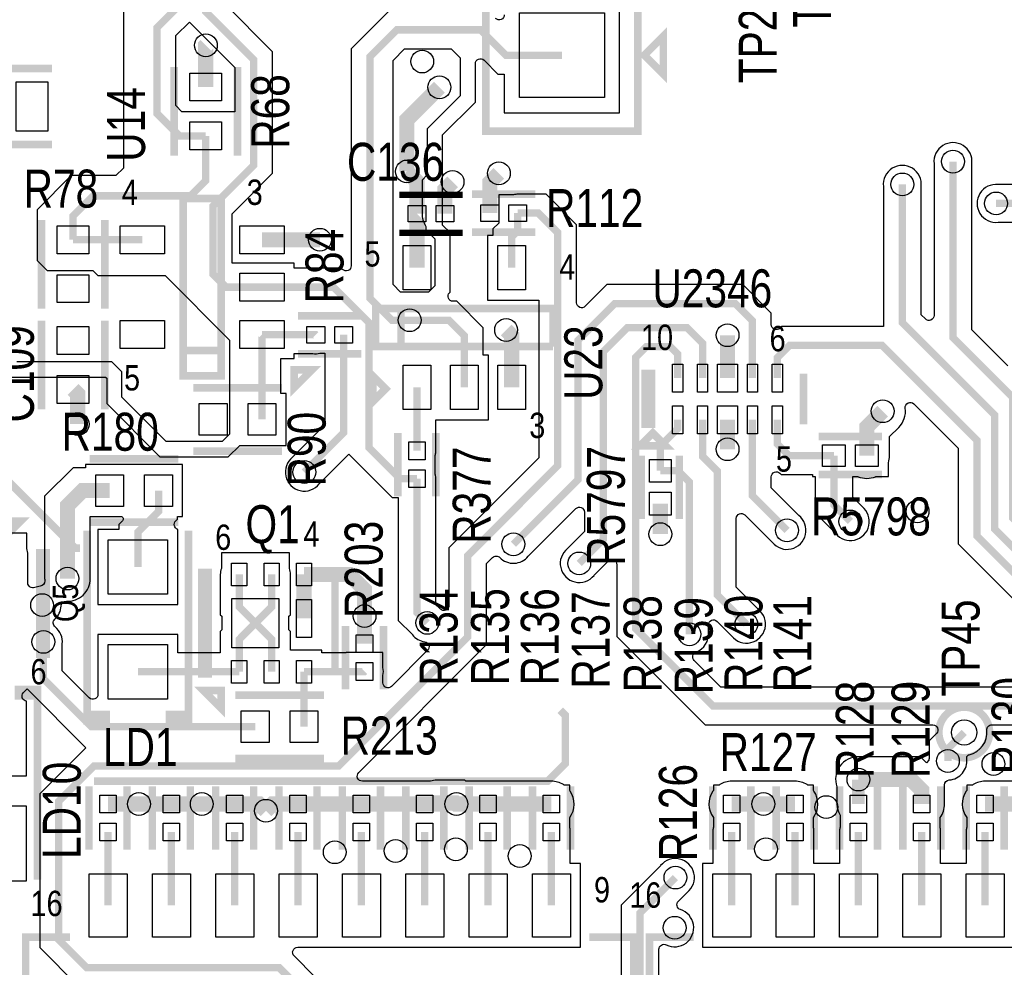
# Model space of a CAD drawing. Extents: x -394 to 5394, y -1015 to 7151.
# Tile 69 of 80: x 2471 to 3249, y 4930 to 5678. Entities that reach past the tile are written whole.
import ezdxf

# ---------------------------------------------------------------- set-up
doc = ezdxf.new("R2010")
doc.units = 0
for name, color, linetype in [('ET_TOP', 132, 'CONTINUOUS'), ('PG_SILKSCREEN_TOP', 7, 'CONTINUOUS'), ('PIN_TOP', 132, 'CONTINUOUS'), ('RD_SILKSCREEN_TOP', 254, 'CONTINUOUS'), ('VC_TOP', 132, 'CONTINUOUS')]:
    doc.layers.add(name, color=color, linetype=linetype)

msp = doc.modelspace()

# ---------------------------------------------------------------- linework, layer by layer
at = {"layer": 'ET_TOP'}
for points, const_width in [([(2604, 6133), (2604, 5696.0001), (2579.5743, 5671.5744), (2579.5743, 5604.0848), (2597.3243, 5586.3348), (2618.1243, 5586.3348)], 5.8), ([(2662.5443, 5466.9148), (2634.1443, 5466.9148), (2624, 5477.0591), (2624, 5531), (2656, 5563), (2656, 5646.4838), (2618, 5684.4838), (2618, 6108), (2632, 6122), (2632, 6136)], 5.8), ([(2779.15, 5440.85), (2765.15, 5440.85), (2747.88, 5458.12), (2747.88, 5648.88), (2769, 5670), (2834.94, 5670), (2854.94, 5650), (2899.34, 5650)], 5.8), ([(3589.8843, 5594.4648), (3589.8843, 5637.1157), (3563, 5664), (3443, 5664), (3312, 5533), (3242, 5533)], 5.8), ([(2618.1243, 5624.9148), (2618.1243, 5657.6548), (2618.2543, 5657.7848)], 12), ([(2776.9, 5558.22), (2776.9, 5598.96), (2802.59, 5624.65)], 12), ([(2513.4043, 5504.3148), (2513.4043, 5523.0748), (2529.3295, 5539), (2606.0395, 5539), (2618.1243, 5551.0848), (2618.1243, 5586.3348)], 5.8), ([(3162.0001, 4121.299), (3162.0001, 4251.0001), (3541.35, 4630.35), (3541.35, 4733.65), (3523, 4752), (3523, 4928.4315), (3503, 4948.4315), (3503, 5061), (3347, 5217), (3323, 5217), (3255, 5285), (3255, 5380), (3208, 5427), (3208, 5566)], 5.8), ([(2784.8864, 5524.86), (2784.8864, 5550.2336), (2776.9, 5558.22)], 12), ([(2842.39, 5525.34), (2842.39, 5549.6), (2849.57, 5556.78)], 12), ([(2806.9336, 5524.86), (2806.9336, 5543.9336), (2813, 5550)], 12), ([(3168, 5548), (3168, 5439), (3241, 5366), (3241, 5276), (3319, 5198), (3346, 5198), (3489, 5055), (3489, 4942.9153), (3505.8, 4926.1153), (3505.8, 4752.8), (3487, 4734), (3487, 4601), (3112.0002, 4226.0002), (3112.0002, 4121.299)], 5.8), ([(2864.43, 5525.34), (2880.66, 5525.34), (2896, 5510), (2896, 5326), (2825, 5255), (2825, 5191), (2723, 5089), (2530, 5089), (2502, 5061), (2502, 4952), (2524, 4930), (2676, 4930), (2695, 4911)], 5.8), ([(2784.88, 5482.26), (2784.88, 5524.8536), (2784.8864, 5524.86)], 12), ([(2859.68, 5482.26), (2859.68, 5506.66), (2864.43, 5511.41), (2864.43, 5525.34)], 5.8), ([(2568.0643, 5504.3148), (2513.4043, 5504.3148)], 5.8), ([(2662.5443, 5504.3148), (2708.2943, 5504.3148)], 12), ([(2784.88, 5315.74), (2771.48, 5315.74), (2747, 5340.22), (2747, 5439), (2719.0852, 5466.9148), (2662.5443, 5466.9148)], 5.8), ([(2861, 5264), (2912, 5315), (2912, 5425), (2941, 5454), (3036, 5454), (3049.705, 5440.295), (3049.705, 5395.1775)], 5.8), ([(2779.15, 5440.85), (2810.15, 5440.85), (2822.28, 5428.72), (2822.28, 5387.78)], 5.8), ([(2859.68, 5387.78), (2859.68, 5428.71), (2855.24, 5433.15)], 12), ([(2913, 5248.9), (2932, 5267.9), (2932, 5416), (2951, 5435), (2998, 5435), (3010.335, 5422.665), (3010.335, 5395.1775)], 5.8), ([(3030.02, 5395.1775), (3030.02, 5429)], 12), ([(2662.5943, 5362.5548), (2662.5943, 5429.4648), (2662.5443, 5429.5148)], 5.8), ([(2662.5443, 5429.5148), (2704.8343, 5429.5148), (2705.0443, 5429.3048)], 5.8), ([(2696, 5321), (2727.0843, 5352.0843), (2727.0843, 5429.3048)], 5.8), ([(2990.65, 5395.1775), (2990.65, 5414.2), (2984.85, 5420), (2966, 5420), (2957.6, 5411.6), (2957.6, 5197.3999), (3018.5699, 5136.43), (3364.0538, 5136.43)], 5.8), ([(3181, 2818), (3254, 2891), (3254, 3159.0001), (3216, 3197.0001), (3216, 3616), (3037, 3795), (3037, 4113), (3018.102, 4131.898), (3018.102, 4175.102), (3031, 4188), (3031, 4234), (3143, 4346), (3203, 4346), (3469, 4612), (3469, 5051), (3343, 5177), (3320.4838, 5177), (3227, 5270.4838), (3227, 5345.9999), (3151.9999, 5421), (3079, 5421), (3069.39, 5411.39), (3069.39, 5395.1775)], 5.8), ([(2513.4043, 5386.2148), (2517.0743, 5382.5448), (2517.0743, 5358.8348)], 12), ([(2784.88, 5387.78), (2784.88, 5337.78)], 5.8), ([(3139.9842, 5334), (3139.9842, 5356.5), (3152.4842, 5369)], 12), ([(2990.65, 5362.3035), (2990.65, 5355.3035), (2977, 5341.6535), (2977, 5322)], 5.8), ([(3010.335, 5362.3035), (3010.335, 5333.3704), (3022, 5321.7054), (3022, 5224), (3045, 5201)], 5.8), ([(3030.02, 5339), (3030.02, 5362.3035)], 12), ([(3077, 5275), (3049.705, 5302.295), (3049.705, 5362.3035)], 5.8), ([(3114, 5334), (3078.5164, 5334), (3069.39, 5343.1263), (3069.39, 5362.3035)], 5.8), ([(3127, 5282), (3114, 5295), (3114, 5334)], 5.8), ([(3000, 5193), (3000, 5313), (2991, 5322), (2977, 5322)], 5.8), ([(2793, 5202), (2784.88, 5210.12), (2784.88, 5315.74)], 5.8), ([(2509, 5237), (2509, 5294.45), (2521, 5306.45), (2542.32, 5306.45)], 12), ([(2580.9, 5306.45), (2580.9, 5289.9), (2564.57, 5273.57), (2564.57, 5246.09)], 5.8), ([(2977, 5296.0158), (2977, 5272)], 12), ([(2644.57, 5240.19), (2644.57, 5214.59), (2657.36, 5201.8)], 5.8), ([(2670.16, 5240.19), (2670.16, 5214.6), (2657.36, 5201.8)], 5.8), ([(2695.75, 5240.19), (2695.75, 5205.54)], 12), ([(2743.5, 5207.3), (2743.5, 5228.19), (2731.5, 5240.19), (2695.75, 5240.19)], 12), ([(2743.5, 5185.63), (2743.5, 5207.3)], 12), ([(2644.57, 5163.41), (2644.57, 5189.01), (2657.36, 5201.8)], 5.8), ([(2670.16, 5163.41), (2670.16, 5189), (2657.36, 5201.8)], 5.8), ([(2490, 5187), (2490, 5158), (2528, 5120), (2657.17, 5120)], 5.8), ([(2644.57, 5163.41), (2564.57, 5163.41)], 5.8), ([(2695.75, 5163.41), (2743.32, 5163.41), (2743.5, 5163.59)], 5.8), ([(2695.75, 5163.41), (2695.75, 5120)], 5.8), ([(3216.85, 5115.53), (3204, 5102.68), (3204, 5093)], 5.8), ([(3133.35, 5078.35), (3174.8646, 5078.35), (3183.35, 5069.8646), (3183.35, 5059.04)], 12), ([(3133.35, 5059.04), (3133.35, 5078.35)], 10), ([(2541, 5059.04), (2565.43, 5059.04)], 12), ([(2591, 5059.04), (2565.43, 5059.04)], 12), ([(2591, 5059.04), (2615, 5059.04)], 12), ([(2615, 5059.04), (2641, 5059.04)], 12), ([(2665.69, 5053.71), (2660.36, 5059.04), (2641, 5059.04)], 12), ([(2691, 5059.04), (2671.02, 5059.04), (2665.69, 5053.71)], 12), ([(2741, 5059.04), (2691, 5059.04)], 12), ([(2741, 5059.04), (2791, 5059.04)], 12), ([(2791, 5059.04), (2800.1523, 5059.04), (2800.4704, 5059.8), (2815.2349, 5059.8), (2815.9949, 5059.04), (2816, 5059.04)], 12), ([(2841, 5059.04), (2816, 5059.04)], 12), ([(2891, 5059.04), (2841, 5059.04)], 12), ([(3033.35, 5059.04), (3058.35, 5059.04)], 12), ([(3083.35, 5059.04), (3058.35, 5059.04)], 12), ([(3233.35, 5059.04), (3258.35, 5059.04)], 12), ([(2541, 4979), (2541, 5037)], 5.8), ([(2591, 4979), (2591, 5037)], 5.8), ([(2641, 4979), (2641, 5037)], 5.8), ([(2691, 4979), (2691, 5037)], 5.8), ([(2741, 4979), (2741, 5037)], 5.8), ([(2791, 4979), (2791, 5037)], 5.8), ([(2841, 4979), (2841, 5037)], 5.8), ([(2891, 4979), (2891, 5037)], 5.8), ([(3033.35, 4979), (3033.35, 5037)], 5.8), ([(3083.35, 4979), (3083.35, 5037)], 5.8), ([(3133.35, 4979), (3133.35, 5037)], 5.8), ([(3183.35, 4979), (3183.35, 5037)], 5.8), ([(3233.35, 4979), (3233.35, 5037)], 5.8), ([(3290.51, 4761.12), (3047.88, 4761.12), (2961, 4848), (2961, 4973.11), (2988.89, 5001)], 5.8)]:
    msp.add_lwpolyline(points, dxfattribs=dict(at, const_width=const_width))
for points in [[(2364, 5718), (2525, 5718), (2553.1743, 5689.8257), (2553.1743, 5560.9548), (2547.2195, 5555), (2512, 5555), (2485, 5528), (2485, 5488), (2493, 5480), (2529, 5480), (2533, 5476), (2586, 5476), (2637, 5425), (2637, 5351), (2631, 5345), (2587, 5345), (2552, 5380), (2552, 5400), (2544, 5408), (2469, 5408)], [(2454.2591, 4998.4698), (2476.7902, 4998.4698), (2476.7902, 5057.4702), (2413.7898, 5057.4702)]]:
    msp.add_lwpolyline(points, dxfattribs=at)
for points in [[(2762.8281, 5684.9002), (2732.9798, 5655.0519), (2732.9798, 5483.7491, -0.668175), (2726.1514, 5480.9207), (2725.2571, 5481.815), (2688.0445, 5481.815), (2688.0445, 5485.915), (2638.9002, 5485.915), (2638.9002, 5524.8281), (2670.9002, 5556.8281), (2670.9002, 5652.6557), (2632.9002, 5690.6557)], [(3251.2714, 5404.8007), (3222.9002, 5433.1719), (3222.9002, 5564.2674), (3222.912, 5564.3754, 1.114863), (3193.088, 5564.3754), (3193.0998, 5564.2674), (3193.0998, 5444.6291, -0.668175), (3186.2714, 5441.8007), (3182.9002, 5445.1719), (3182.9002, 5546.2674), (3182.912, 5546.3754, 1.114863), (3153.088, 5546.3754), (3153.0998, 5546.2674), (3153.0998, 5435.9002), (3072.8281, 5435.9002), (3071.4336, 5434.5057, -0.668175), (3064.6052, 5437.3341), (3064.6052, 5446.4669), (3042.1719, 5468.9002), (2934.8281, 5468.9002), (2917.7286, 5451.8007, -0.668175), (2910.9002, 5454.6291), (2910.9002, 5516.1719), (2886.8319, 5540.2402), (2864.43, 5540.2402, 0.054555), (2861.2074, 5539.8875), (2860.9937, 5539.8402), (2849.4298, 5539.8402), (2849.4298, 5517.4819), (2844.7798, 5512.8319), (2844.7798, 5507.7602), (2840.6798, 5507.7602), (2840.6798, 5456.7598), (2881.0998, 5456.7598), (2881.0998, 5332.1719), (2810.0998, 5261.1719), (2810.0998, 5215.7624, -0.659299), (2803.342, 5212.8651, 0.022722), (2802.3133, 5213.7587), (2799.7802, 5216.2919), (2799.7802, 5315.74, 0.054555), (2799.4275, 5318.9626), (2799.3802, 5319.1763), (2799.3802, 5334.3437), (2799.4275, 5334.5574, 0.054555), (2799.7802, 5337.78), (2799.7802, 5362.2798), (2841.2802, 5362.2798), (2841.2802, 5413.2802), (2837.1802, 5413.2802), (2837.1802, 5434.8919), (2816.3219, 5455.7502), (2813.3779, 5455.7502, -0.668177), (2810.5495, 5462.5786), (2811.0002, 5463.0294), (2811.0002, 5509.9706), (2805.0002, 5515.9706), (2805.0002, 5587.0294), (2830.9996, 5613.0288), (2830.9996, 5643.2115, -0.668175), (2837.828, 5646.0399), (2848.7681, 5635.0998), (2853.8398, 5635.0998), (2853.8398, 5604.4998), (2944.8402, 5604.4998), (2944.8402, 5695.5002)], [(2853.8398, 5681.8291, -0.668175), (2847.0114, 5679.0007)], [(3305.8281, 5547.9002), (3243.7326, 5547.9002), (3243.6246, 5547.912, 1.114863), (3243.6246, 5518.088), (3243.7326, 5518.0998), (3290.3709, 5518.0998, -0.668175)], [(2464.0294, 5395.9998), (2539.0294, 5395.9998), (2539.9998, 5395.0294), (2539.9998, 5375.0294), (2582.0294, 5332.9998), (2635.9706, 5332.9998), (2645.0254, 5342.0546), (2681.5945, 5342.0546), (2681.5945, 5383.055), (2677.4945, 5383.055), (2677.4945, 5410.5146), (2688.0445, 5410.5146), (2688.0445, 5414.6146), (2702.5465, 5414.6146), (2702.7027, 5414.5897, 0.094229), (2708.2669, 5414.7573), (2708.4806, 5414.8046), (2712.1841, 5414.8046), (2712.1841, 5358.2562), (2686.6867, 5332.7587, 1.122761), (2707.7587, 5311.6867), (2731.11, 5335.0379), (2765.3081, 5300.8398), (2769.9798, 5300.8398), (2769.9798, 5203.9481), (2781.2388, 5192.6891), (2781.3069, 5192.6044, 0.19205), (2790.9818, 5187.1362, -0.620441), (2793.2721, 5180.3441), (2764.8286, 5151.9007, -0.668175), (2758.0002, 5154.7291), (2758.0002, 5160.1537), (2758.0475, 5160.3674, 0.109435), (2758.0475, 5166.8126), (2758.0002, 5167.0263), (2758.0002, 5178.5902), (2728.9998, 5178.5902), (2728.9998, 5178.3102), (2709.7502, 5178.3102), (2709.7502, 5180.4102), (2685.0602, 5180.4102), (2685.0602, 5195.1719), (2683.8602, 5196.3719), (2683.8602, 5207.2281), (2685.0602, 5208.4281), (2685.0602, 5240.19, 0.08214), (2684.2667, 5244.9876), (2684.1602, 5245.3008), (2684.1602, 5257.1902), (2630.5698, 5257.1902), (2630.5698, 5245.3008), (2630.4633, 5244.9876, 0.08214), (2629.6698, 5240.19), (2629.6698, 5208.4181), (2630.8598, 5207.2281), (2630.8598, 5196.3719), (2629.6698, 5195.1819), (2629.6698, 5178.3102), (2596.0702, 5178.3102), (2596.0702, 5192.9102), (2533.0698, 5192.9102), (2533.0698, 5145.6591, -0.668175), (2526.2414, 5142.8307), (2504.9002, 5164.1719), (2504.9002, 5185.2674), (2504.912, 5185.3754, 0.258504), (2499.2849, 5198.7812, -0.464003), (2499.0744, 5204.8864, 0.198288), (2503.9804, 5215.2292, -0.412805), (2508.1614, 5219.0193, 0.42793), (2527.0002, 5237), (2527.0002, 5285.9498), (2551.0493, 5285.9498, -0.668179), (2552.4635, 5282.5356), (2549.6698, 5279.7419), (2549.6698, 5275.5902), (2533.0698, 5275.5902), (2533.0698, 5216.5898), (2596.0702, 5216.5898), (2596.0702, 5275.7902, -0.558914), (2594.4907, 5282.4186), (2595.8002, 5283.7281), (2595.8002, 5285.9498), (2599.9002, 5285.9498), (2599.9002, 5326.9502), (2523.3198, 5326.9502), (2523.3198, 5324.4502), (2513.5441, 5324.4502), (2490.9998, 5301.9059), (2490.9998, 5237, 0.023847), (2491.0816, 5235.2859, -0.412812), (2487.4998, 5230.925, 0.073385), (2483.2528, 5229.8555, -0.534677), (2477.7202, 5233.5503), (2477.7202, 5255.78, 0.08214), (2476.9267, 5260.5776), (2476.8202, 5260.8908), (2476.8202, 5272.7802), (2397.6398, 5272.7802)], [(3337.9409, 5151.3302), (3024.7418, 5151.3302), (3003.732, 5172.3399, -0.547485), (3005.1793, 5178.9223, 0.344419), (3014.912, 5194.6246), (3014.9002, 5194.7326), (3014.9002, 5200.3709, -0.668175), (3021.7286, 5203.1993), (3033.2413, 5191.6867, 1.122761), (3054.3133, 5212.7587), (3036.9002, 5230.1719), (3036.9002, 5284.3709, -0.668175), (3043.7286, 5287.1993), (3065.2388, 5265.6891), (3065.3069, 5265.6044, 1.118809), (3086.3133, 5286.7587), (3064.6052, 5308.4669), (3064.6052, 5317.1823, -0.668178), (3071.4336, 5320.0108), (3072.3446, 5319.0998), (3096.9998, 5319.0998), (3096.9998, 5317.4998), (3099.0998, 5317.4998), (3099.0998, 5288.8281), (3115.2388, 5272.6891), (3115.3069, 5272.6044, 1.118809), (3136.3133, 5293.7587), (3128.9002, 5301.1719), (3128.9002, 5317.4998), (3132.7796, 5317.4998), (3133.1447, 5317.3498, 0.197386), (3146.8237, 5317.3498), (3147.1888, 5317.4998), (3156.9844, 5317.4998), (3156.9844, 5328.0752), (3157.0844, 5328.3795, 0.079556), (3157.9844, 5334), (3157.9844, 5349.0441), (3165.2123, 5356.2719, 0.234609), (3170.3173, 5371.447, -0.718668), (3177.1086, 5374.8193), (3212.0998, 5339.828), (3212.0998, 5264.3119), (3314.3119, 5162.0998)], [(2704.3109, 4922.7612), (2687.9007, 4939.1714, -0.668175), (2690.7291, 4945.9998), (2914.0002, 4945.9998), (2914.0002, 5012.0002), (2905.9002, 5012.0002), (2905.9002, 5037, 0.054555), (2905.5475, 5040.2226), (2905.5002, 5040.4363), (2905.5002, 5048.3746, 0.318887), (2905.8502, 5069.2125), (2905.5002, 5069.7234), (2905.5002, 5074.0402), (2900.9662, 5074.0402), (2900.4822, 5074.3402, 0.139599), (2891, 5077.0402), (2823.4508, 5077.0402), (2822.6908, 5077.8002), (2800.4704, 5077.8002, 0.069251), (2795.5555, 5077.1162), (2795.2877, 5077.0402), (2741.7691, 5077.0402, -0.668175), (2738.9407, 5083.8686), (2839.9002, 5184.8281), (2839.9002, 5248.8281), (2844.6015, 5253.5295, -0.417175), (2850.2868, 5253.5008, 0.449394), (2872.6931, 5254.6044), (2872.7612, 5254.6891), (2910.2714, 5292.1993, -0.668175), (2917.0998, 5289.3709), (2917.0998, 5274.0719), (2903.6867, 5260.6587, 1.118809), (2924.6931, 5239.5044), (2924.7612, 5239.5891), (2935.8714, 5250.6993, -0.668175), (2942.6998, 5247.8709), (2942.6998, 5191.228), (3012.398, 5121.5298), (3192.1209, 5121.5298, -0.668175), (3194.9493, 5114.7014), (3189.0998, 5108.8519), (3189.0998, 5094.7326), (3189.088, 5094.6246, 0.005951), (3189.0536, 5094.2692), (3188.9918, 5093.541), (3187.0608, 5091.61), (3182.3205, 5096.3502), (3133.35, 5096.3502, 0.510596), (3116.2498, 5072.7295), (3116.3498, 5072.4252), (3116.3498, 5059.04, 0.138169), (3118.8498, 5050.1658), (3118.8498, 5040.4363), (3118.8025, 5040.2226, 0.054555), (3118.4498, 5037), (3118.4498, 5012.0002), (3098.2502, 5012.0002), (3098.2502, 5037, 0.054555), (3097.8975, 5040.2226), (3097.8502, 5040.4363), (3097.8502, 5048.3746, 0.318887), (3098.2002, 5069.2125), (3097.8502, 5069.7234), (3097.8502, 5074.0402), (3093.3162, 5074.0402), (3092.8322, 5074.3402, 0.139599), (3083.35, 5077.0402), (3033.35, 5077.0402, 0.139599), (3023.8678, 5074.3402), (3023.3838, 5074.0402), (3018.8498, 5074.0402), (3018.8498, 5069.7234), (3018.4998, 5069.2125, 0.318887), (3018.8498, 5048.3746), (3018.8498, 5040.4363), (3018.8025, 5040.2226, 0.054555), (3018.4498, 5037), (3018.4498, 5012.0002), (3010.3498, 5012.0002), (3010.3498, 4945.9998), (3395.0998, 4945.9998)], [(2413.7898, 5081.1498), (2476.7902, 5081.1498), (2476.7902, 5140.1637, -0.638811), (2474.2907, 5146.9786), (2477.12, 5149.8079), (2523.4279, 5103.5), (2487.0998, 5067.1719), (2487.0998, 4945.8281), (2517.8281, 4915.0998)], [(3283.35, 5077.0402), (3233.35, 5077.0402, 0.139599), (3223.8678, 5074.3402), (3223.3838, 5074.0402), (3218.8498, 5074.0402), (3218.8498, 5069.7234), (3218.4998, 5069.2125, 0.318887), (3218.8498, 5048.3746), (3218.8498, 5040.4363), (3218.8025, 5040.2226, 0.054555), (3218.4498, 5037), (3218.4498, 5012.0002), (3198.2502, 5012.0002), (3198.2502, 5037, 0.054555), (3197.8975, 5040.2226), (3197.8502, 5040.4363), (3197.8502, 5048.3746, 0.159887), (3201.3502, 5059.04), (3201.3502, 5074.0478, -0.393531), (3205.0659, 5078.0377, 0.425211), (3218.912, 5094.6246), (3218.9002, 5094.7326), (3218.9002, 5096.5081), (3220.2332, 5097.8411), (3220.7987, 5097.9683, 0.376589), (3234.7757, 5117.1662, -0.441131), (3238.7591, 5121.5298), (3357.8819, 5121.5298)], [(2975.9002, 4854.1719), (2975.9002, 4944.3772, -0.556431), (2981.677, 4947.9609, 1.078625), (2992.9023, 4975.6895, -0.56171), (2991.2905, 4982.3285), (2998.2009, 4989.2388), (2998.2856, 4989.3069, 1.114862), (2977.1969, 5010.3956), (2977.1288, 5010.3109), (2946.0998, 4979.2819), (2946.0998, 4901.4084, -0.433784)]]:
    msp.add_lwpolyline(points, format="xyb", dxfattribs=at)
msp.add_lwpolyline([(2599.3962, 5605.335), (2594.4745, 5610.2567), (2594.4745, 5665.4025), (2605.2418, 5676.1699), (2641.0998, 5640.3119), (2641.0998, 5605.335)], close=True, dxfattribs=at)
msp.add_lwpolyline([(2788.9334, 5524.8599, 0.139598), (2791.6334, 5515.3778), (2791.9334, 5514.8938), (2791.9334, 5510.3598), (2793.6402, 5510.3598), (2799, 5505), (2799, 5468), (2794, 5463), (2772, 5463), (2766, 5469), (2766, 5645.9279), (2775.0721, 5655), (2812, 5655), (2818.9994, 5648.0006), (2818.9994, 5617.9994), (2793, 5592), (2793, 5555.4561), (2788.9334, 5551.3895)], format="xyb", close=True, dxfattribs=at)
at = {"layer": 'PG_SILKSCREEN_TOP'}
for points, const_width in [([(2839.34, 5810), (2839.34, 5590), (2959.34, 5590), (2959.34, 5810), (2839.34, 5810)], 6), ([(2964.34, 5650), (2979.34, 5665), (2979.34, 5635), (2964.34, 5650)], 6), ([(2593.1243, 5640.6248), (2593.1243, 5570.6248)], 6), ([(2643.1243, 5640.6248), (2643.1243, 5570.6248)], 6), ([(2496.8243, 5639.4048), (2406.8243, 5639.4048)], 6), ([(2496.8243, 5579.4048), (2406.8243, 5579.4048)], 6), ([(2770.91, 5539.86), (2820.91, 5539.86)], 5), ([(2828.41, 5540.34), (2878.41, 5540.34)], 6), ([(2630.3043, 5536.9148), (2600.3043, 5536.9148), (2600.3043, 5396.9148), (2630.3043, 5396.9148), (2630.3043, 5416.9148), (2600.3043, 5416.9148)], 6), ([(2600.3043, 5416.9148), (2630.3043, 5416.9148), (2630.3043, 5536.9148)], 6), ([(2488.4043, 5520.0248), (2488.4043, 5450.0248)], 6), ([(2538.4043, 5520.0248), (2538.4043, 5450.0248)], 6), ([(2770.91, 5509.86), (2820.91, 5509.86)], 5), ([(2828.41, 5510.34), (2878.41, 5510.34)], 6), ([(2892.28, 5420.02), (2892.28, 5450.02), (2752.28, 5450.02), (2752.28, 5420.02), (2772.28, 5420.02), (2772.28, 5450.02)], 6), ([(2772.28, 5450.02), (2772.28, 5420.02), (2892.28, 5420.02)], 6), ([(2488.4043, 5440.5048), (2488.4043, 5370.5048)], 6), ([(2538.4043, 5440.5048), (2538.4043, 5370.5048)], 6), ([(2741.0643, 5444.3048), (2691.0643, 5444.3048)], 6), ([(2741.0643, 5414.3048), (2691.0643, 5414.3048)], 6), ([(2688.0143, 5401.7448), (2688.0143, 5387.5948), (2702.1643, 5401.7448), (2688.0143, 5401.7448)], 6), ([(2760.15, 5386.78), (2750.15, 5396.78), (2750.15, 5376.78), (2760.15, 5386.78)], 6), ([(2970.02, 5398.7405), (2970.02, 5358.7405), (2965.02, 5358.7405), (2965.02, 5398.7405), (2970.02, 5398.7405)], 6), ([(3090.02, 5358.7405), (3090.02, 5398.7405)], 6), ([(2678.3043, 5387.5548), (2608.3043, 5387.5548)], 6), ([(2769.88, 5351.76), (2769.88, 5301.76)], 6), ([(2799.88, 5351.76), (2799.88, 5301.76)], 6), ([(2971.02, 5351.7405), (2961.02, 5341.7405), (2981.02, 5341.7405), (2971.02, 5351.7405)], 6), ([(3151.9921, 5349), (3101.9921, 5349)], 6), ([(2678.3043, 5337.5548), (2608.3043, 5337.5548)], 6), ([(2596.61, 5331.45), (2526.61, 5331.45)], 6), ([(2962, 5284.0079), (2962, 5334.0079)], 6), ([(2992, 5284.0079), (2992, 5334.0079)], 6), ([(3151.9921, 5319), (3101.9921, 5319)], 6), ([(2519, 5261), (2515, 5261), (2463, 5313), (2448, 5313)], 6), ([(2462.23, 5272.39), (2472.23, 5282.39), (2452.23, 5282.39), (2462.23, 5272.39)], 6), ([(2539.57, 5124.75), (2524.57, 5124.75), (2524.57, 5129.75), (2539.57, 5129.75), (2539.57, 5124.75), (2524.57, 5124.75), (2524.57, 5274.75)], 6), ([(2596.61, 5281.45), (2526.61, 5281.45)], 6), ([(2589.57, 5124.75), (2604.57, 5124.75), (2604.57, 5129.75), (2589.57, 5129.75), (2589.57, 5124.75), (2604.57, 5124.75), (2604.57, 5274.75)], 6), ([(2487.23, 5257.39), (2492.23, 5257.39), (2492.23, 5177.39), (2487.23, 5177.39), (2487.23, 5257.39)], 6), ([(2620.16, 5161.8), (2615.16, 5161.8), (2615.16, 5241.8), (2620.16, 5241.8), (2620.16, 5161.8)], 6), ([(2720.16, 5161.8), (2720.16, 5241.8)], 6), ([(2728.5, 5199.61), (2728.5, 5149.61)], 6), ([(2758.5, 5199.61), (2758.5, 5149.61)], 6), ([(2470.29, 5149.31), (2485.29, 5149.31), (2485.29, 5144.31), (2470.29, 5144.31), (2470.29, 5149.31), (2485.29, 5149.31), (2485.29, 4999.31)], 6), ([(2630.3502, 5148.6989), (2616.208, 5148.6989), (2630.3502, 5134.5568), (2630.3502, 5148.6989)], 6), ([(2641.46, 5145), (2711.46, 5145)], 6), ([(2530, 5077), (2888, 5077), (2902, 5091), (2902, 5129), (2898, 5133)], 6), ([(2641.46, 5095), (2711.46, 5095)], 6), ([(2526, 5023.02), (2526, 5073.02)], 6), ([(2556, 5023.02), (2556, 5073.02)], 6), ([(2576, 5023.02), (2576, 5073.02)], 6), ([(2606, 5023.02), (2606, 5073.02)], 6), ([(2626, 5023.02), (2626, 5073.02)], 6), ([(2656, 5023.02), (2656, 5073.02)], 6), ([(2676, 5023.02), (2676, 5073.02)], 6), ([(2706, 5023.02), (2706, 5073.02)], 6), ([(2726, 5023.02), (2726, 5073.02)], 6), ([(2756, 5023.02), (2756, 5073.02)], 6), ([(2776, 5023.02), (2776, 5073.02)], 6), ([(2806, 5023.02), (2806, 5073.02)], 6), ([(2826, 5023.02), (2826, 5073.02)], 6), ([(2856, 5023.02), (2856, 5073.02)], 6), ([(2876, 5023.02), (2876, 5073.02)], 6), ([(2906, 5023.02), (2906, 5073.02)], 6), ([(3018.35, 5023.02), (3018.35, 5073.02)], 6), ([(3048.35, 5023.02), (3048.35, 5073.02)], 6), ([(3068.35, 5023.02), (3068.35, 5073.02)], 6), ([(3098.35, 5023.02), (3098.35, 5073.02)], 6), ([(3118.35, 5023.02), (3118.35, 5073.02)], 6), ([(3148.35, 5023.02), (3148.35, 5073.02)], 6), ([(3168.35, 5023.02), (3168.35, 5073.02)], 6), ([(3198.35, 5023.02), (3198.35, 5073.02)], 6), ([(3218.35, 5023.02), (3218.35, 5073.02)], 6), ([(3248.35, 5023.02), (3248.35, 5073.02)], 6), ([(2511, 4704), (2476, 4704), (2476, 4954), (2511, 4954)], 6), ([(2921, 4954), (2956, 4954), (2956, 4704), (2921, 4704)], 6), ([(3003.35, 4704), (2968.35, 4704), (2968.35, 4954), (3003.35, 4954)], 6)]:
    msp.add_lwpolyline(points, dxfattribs=dict(at, const_width=const_width))
at = {"layer": 'PG_SILKSCREEN_TOP', "const_width": 6}
msp.add_lwpolyline([(3236.85, 5115.53, 1), (3196.85, 5115.53, 1), (3236.85, 5115.53)], format="xyb", dxfattribs=at)
at = {"layer": 'PIN_TOP'}
for points in [[(2865.84, 5683.5), (2932.84, 5683.5), (2932.84, 5616.5), (2865.84, 5616.5)], [(2605.6243, 5635.9148), (2630.6243, 5635.9148), (2630.6243, 5613.9148), (2605.6243, 5613.9148)], [(2493.4543, 5628.9048), (2493.4543, 5589.9048), (2468.4543, 5589.9048), (2468.4543, 5628.9048)], [(2605.6243, 5597.3348), (2630.6243, 5597.3348), (2630.6243, 5575.3348), (2605.6243, 5575.3348)], [(2777.8864, 5518.36), (2777.8864, 5531.36), (2791.8864, 5531.36), (2791.8864, 5518.36)], [(2799.9336, 5518.36), (2799.9336, 5531.36), (2813.9336, 5531.36), (2813.9336, 5518.36)], [(2835.39, 5518.84), (2835.39, 5531.84), (2849.39, 5531.84), (2849.39, 5518.84)], [(2857.43, 5518.84), (2857.43, 5531.84), (2871.43, 5531.84), (2871.43, 5518.84)], [(2500.9043, 5515.3148), (2525.9043, 5515.3148), (2525.9043, 5493.3148), (2500.9043, 5493.3148)], [(2585.5643, 5515.3148), (2585.5643, 5493.3148), (2550.5643, 5493.3148), (2550.5643, 5515.3148)], [(2680.0443, 5515.3148), (2680.0443, 5493.3148), (2645.0443, 5493.3148), (2645.0443, 5515.3148)], [(2795.88, 5464.76), (2773.88, 5464.76), (2773.88, 5499.76), (2795.88, 5499.76)], [(2870.68, 5464.76), (2848.68, 5464.76), (2848.68, 5499.76), (2870.68, 5499.76)], [(2500.9043, 5476.7348), (2525.9043, 5476.7348), (2525.9043, 5454.7348), (2500.9043, 5454.7348)], [(2680.0443, 5477.9148), (2680.0443, 5455.9148), (2645.0443, 5455.9148), (2645.0443, 5477.9148)], [(2500.9043, 5435.7948), (2525.9043, 5435.7948), (2525.9043, 5413.7948), (2500.9043, 5413.7948)], [(2585.5643, 5440.5148), (2585.5643, 5418.5148), (2550.5643, 5418.5148), (2550.5643, 5440.5148)], [(2680.0443, 5440.5148), (2680.0443, 5418.5148), (2645.0443, 5418.5148), (2645.0443, 5440.5148)], [(2712.0443, 5435.8048), (2712.0443, 5422.8048), (2698.0443, 5422.8048), (2698.0443, 5435.8048)], [(2734.0843, 5435.8048), (2734.0843, 5422.8048), (2720.0843, 5422.8048), (2720.0843, 5435.8048)], [(2795.88, 5370.28), (2773.88, 5370.28), (2773.88, 5405.28), (2795.88, 5405.28)], [(2833.28, 5370.28), (2811.28, 5370.28), (2811.28, 5405.28), (2833.28, 5405.28)], [(2870.68, 5370.28), (2848.68, 5370.28), (2848.68, 5405.28), (2870.68, 5405.28)], [(2994.65, 5384.1775), (2986.65, 5384.1775), (2986.65, 5406.1775), (2994.65, 5406.1775)], [(3014.335, 5384.1775), (3006.335, 5384.1775), (3006.335, 5406.1775), (3014.335, 5406.1775)], [(3038.02, 5384.1775), (3022.02, 5384.1775), (3022.02, 5406.1775), (3038.02, 5406.1775)], [(3053.705, 5384.1775), (3045.705, 5384.1775), (3045.705, 5406.1775), (3053.705, 5406.1775)], [(3073.39, 5384.1775), (3065.39, 5384.1775), (3065.39, 5406.1775), (3073.39, 5406.1775)], [(2500.9043, 5397.2148), (2525.9043, 5397.2148), (2525.9043, 5375.2148), (2500.9043, 5375.2148)], [(2635.0143, 5375.0548), (2635.0143, 5350.0548), (2613.0143, 5350.0548), (2613.0143, 5375.0548)], [(2673.5943, 5375.0548), (2673.5943, 5350.0548), (2651.5943, 5350.0548), (2651.5943, 5375.0548)], [(2994.65, 5351.3035), (2986.65, 5351.3035), (2986.65, 5373.3035), (2994.65, 5373.3035)], [(3014.335, 5351.3035), (3006.335, 5351.3035), (3006.335, 5373.3035), (3014.335, 5373.3035)], [(3038.02, 5351.3035), (3022.02, 5351.3035), (3022.02, 5373.3035), (3038.02, 5373.3035)], [(3053.705, 5351.3035), (3045.705, 5351.3035), (3045.705, 5373.3035), (3053.705, 5373.3035)], [(3073.39, 5351.3035), (3065.39, 5351.3035), (3065.39, 5373.3035), (3073.39, 5373.3035)], [(2778.38, 5344.78), (2791.38, 5344.78), (2791.38, 5330.78), (2778.38, 5330.78)], [(3123, 5342.5), (3123, 5325.5), (3105, 5325.5), (3105, 5342.5)], [(3148.9842, 5342.5), (3148.9842, 5325.5), (3130.9842, 5325.5), (3130.9842, 5342.5)], [(2985.5, 5313), (2968.5, 5313), (2968.5, 5331), (2985.5, 5331)], [(2553.32, 5318.95), (2553.32, 5293.95), (2531.32, 5293.95), (2531.32, 5318.95)], [(2591.9, 5318.95), (2591.9, 5293.95), (2569.9, 5293.95), (2569.9, 5318.95)], [(2778.38, 5322.74), (2791.38, 5322.74), (2791.38, 5308.74), (2778.38, 5308.74)], [(2985.5, 5287.0158), (2968.5, 5287.0158), (2968.5, 5305.0158), (2985.5, 5305.0158)], [(2588.07, 5267.59), (2588.07, 5224.59), (2541.07, 5224.59), (2541.07, 5267.59)], [(2650.57, 5231.19), (2638.57, 5231.19), (2638.57, 5249.19), (2650.57, 5249.19)], [(2676.16, 5231.19), (2664.16, 5231.19), (2664.16, 5249.19), (2676.16, 5249.19)], [(2701.75, 5231.19), (2689.75, 5231.19), (2689.75, 5249.19), (2701.75, 5249.19)], [(2675.86, 5182.3), (2638.86, 5182.3), (2638.86, 5221.3), (2675.86, 5221.3)], [(2701.75, 5190.54), (2689.75, 5190.54), (2689.75, 5220.54), (2701.75, 5220.54)], [(2737, 5192.63), (2750, 5192.63), (2750, 5178.63), (2737, 5178.63)], [(2588.07, 5184.91), (2588.07, 5141.91), (2541.07, 5141.91), (2541.07, 5184.91)], [(2650.57, 5154.41), (2638.57, 5154.41), (2638.57, 5172.41), (2650.57, 5172.41)], [(2676.16, 5154.41), (2664.16, 5154.41), (2664.16, 5172.41), (2676.16, 5172.41)], [(2701.75, 5154.41), (2689.75, 5154.41), (2689.75, 5172.41), (2701.75, 5172.41)], [(2737, 5170.59), (2750, 5170.59), (2750, 5156.59), (2737, 5156.59)], [(2646.17, 5107.5), (2646.17, 5132.5), (2668.17, 5132.5), (2668.17, 5107.5)], [(2684.75, 5107.5), (2684.75, 5132.5), (2706.75, 5132.5), (2706.75, 5107.5)], [(2547.5, 5052.04), (2534.5, 5052.04), (2534.5, 5066.04), (2547.5, 5066.04)], [(2597.5, 5052.04), (2584.5, 5052.04), (2584.5, 5066.04), (2597.5, 5066.04)], [(2647.5, 5052.04), (2634.5, 5052.04), (2634.5, 5066.04), (2647.5, 5066.04)], [(2697.5, 5052.04), (2684.5, 5052.04), (2684.5, 5066.04), (2697.5, 5066.04)], [(2747.5, 5052.04), (2734.5, 5052.04), (2734.5, 5066.04), (2747.5, 5066.04)], [(2797.5, 5052.04), (2784.5, 5052.04), (2784.5, 5066.04), (2797.5, 5066.04)], [(2847.5, 5052.04), (2834.5, 5052.04), (2834.5, 5066.04), (2847.5, 5066.04)], [(2897.5, 5052.04), (2884.5, 5052.04), (2884.5, 5066.04), (2897.5, 5066.04)], [(3039.85, 5052.04), (3026.85, 5052.04), (3026.85, 5066.04), (3039.85, 5066.04)], [(3089.85, 5052.04), (3076.85, 5052.04), (3076.85, 5066.04), (3089.85, 5066.04)], [(3139.85, 5052.04), (3126.85, 5052.04), (3126.85, 5066.04), (3139.85, 5066.04)], [(3189.85, 5052.04), (3176.85, 5052.04), (3176.85, 5066.04), (3189.85, 5066.04)], [(3239.85, 5052.04), (3226.85, 5052.04), (3226.85, 5066.04), (3239.85, 5066.04)], [(2547.5, 5030), (2534.5, 5030), (2534.5, 5044), (2547.5, 5044)], [(2597.5, 5030), (2584.5, 5030), (2584.5, 5044), (2597.5, 5044)], [(2647.5, 5030), (2634.5, 5030), (2634.5, 5044), (2647.5, 5044)], [(2697.5, 5030), (2684.5, 5030), (2684.5, 5044), (2697.5, 5044)], [(2747.5, 5030), (2734.5, 5030), (2734.5, 5044), (2747.5, 5044)], [(2797.5, 5030), (2784.5, 5030), (2784.5, 5044), (2797.5, 5044)], [(2847.5, 5030), (2834.5, 5030), (2834.5, 5044), (2847.5, 5044)], [(2897.5, 5030), (2884.5, 5030), (2884.5, 5044), (2897.5, 5044)], [(3039.85, 5030), (3026.85, 5030), (3026.85, 5044), (3039.85, 5044)], [(3089.85, 5030), (3076.85, 5030), (3076.85, 5044), (3089.85, 5044)], [(3139.85, 5030), (3126.85, 5030), (3126.85, 5044), (3139.85, 5044)], [(3189.85, 5030), (3176.85, 5030), (3176.85, 5044), (3189.85, 5044)], [(3239.85, 5030), (3226.85, 5030), (3226.85, 5044), (3239.85, 5044)], [(2526, 4954), (2526, 5004), (2556, 5004), (2556, 4954)], [(2576, 4954), (2576, 5004), (2606, 5004), (2606, 4954)], [(2626, 4954), (2626, 5004), (2656, 5004), (2656, 4954)], [(2676, 4954), (2676, 5004), (2706, 5004), (2706, 4954)], [(2726, 4954), (2726, 5004), (2756, 5004), (2756, 4954)], [(2776, 4954), (2776, 5004), (2806, 5004), (2806, 4954)], [(2826, 4954), (2826, 5004), (2856, 5004), (2856, 4954)], [(2876, 4954), (2876, 5004), (2906, 5004), (2906, 4954)], [(3018.35, 4954), (3018.35, 5004), (3048.35, 5004), (3048.35, 4954)], [(3068.35, 4954), (3068.35, 5004), (3098.35, 5004), (3098.35, 4954)], [(3118.35, 4954), (3118.35, 5004), (3148.35, 5004), (3148.35, 4954)], [(3168.35, 4954), (3168.35, 5004), (3198.35, 5004), (3198.35, 4954)], [(3218.35, 4954), (3218.35, 5004), (3248.35, 5004), (3248.35, 4954)]]:
    msp.add_lwpolyline(points, close=True, dxfattribs=at)
msp.add_circle((3216.85, 5115.53), 10, dxfattribs=at)
at = {"layer": 'VC_TOP'}
for centre in [(2618.2543, 5657.7848), (2789, 5645), (2802.59, 5624.65), (3208, 5566), (2776.9, 5558.22), (2849.57, 5556.78), (2813, 5550), (3168, 5548), (3242, 5533), (2708.2943, 5504.3148), (2779.15, 5440.85), (2855.24, 5433.15), (3030.02, 5429), (3152.4842, 5369), (2517.0743, 5358.8348), (3030.02, 5339), (2696, 5321), (3180, 5290), (3127, 5282), (2977, 5272), (3077, 5275), (2861, 5264), (2913, 5248.9), (2509, 5237), (2489, 5216), (2743.5, 5207.3), (2793, 5202), (3045, 5201), (3000, 5193), (2490, 5187), (3204, 5093), (3239.98, 5090.61), (3133.35, 5078.35), (2565.43, 5059.04), (2615, 5059.04), (2816, 5059.04), (3058.35, 5059.04), (2665.69, 5053.71), (3108, 5056.62), (2720, 5021), (2768, 5022), (2815.59, 5023.3), (3060.395, 5023.395), (2866, 5018), (2988.89, 5001), (2988.34, 4961.4)]:
    msp.add_circle(centre, 9, dxfattribs=at)

# ---------------------------------------------------------------- texts
at = {"layer": 'PG_SILKSCREEN_TOP', "width": 0.85}
for s, p in [('4', (2551.8643, 5531.8348)), ('3', (2650.5043, 5531.8348)), ('5', (2743.45, 5483.2)), ('4', (2897.21, 5472.92)), ('10', (2961.7405, 5417.3133)), ('6', (3063.2405, 5416.3133)), ('5', (2553.6943, 5385.3948)), ('3', (2873.54, 5347.86)), ('5', (3068.2405, 5321.3133)), ('6', (2625.61, 5259.59)), ('4', (2695.27, 5262.06)), ('6', (2479.84, 5153.5)), ('9', (2924.66, 4981.39)), ('16', (2479.82, 4970.6)), ('16', (2952.56, 4977.22))]:
    msp.add_text(s, height=20, dxfattribs=at).set_placement(p)
at = {"layer": 'RD_SILKSCREEN_TOP'}
for s, height, width, p in [('TP18', 30, 0.8, (3111.8343, 5671.7048)), ('TP22', 30, 0.8, (3068.9443, 5627.8848)), ('R68', 30, 0.8, (2684.0643, 5576.0948)), ('U14', 30, 0.8, (2570.2452, 5565.9043)), ('R84', 30, 0.8, (2726.8952, 5454.0643)), ('C109', 30, 0.8, (2482.4843, 5360.1548)), ('U23', 30, 0.8, (2931.21, 5377.94)), ('R90', 30, 0.8, (2712.8152, 5309.6443)), ('R377', 30, 0.8, (2843.1, 5264.38)), ('R5797', 30, 0.8, (2949, 5247.0079)), ('R203', 30, 0.8, (2757.8, 5205.85)), ('Q5', 20, 0.85, (2517.4, 5202.57)), ('R134', 30, 0.8, (2816.96, 5152.37)), ('R135', 30, 0.8, (2857.57, 5152.6)), ('R136', 30, 0.8, (2896.87, 5152.6)), ('R137', 30, 0.8, (2936.94, 5150.14)), ('R138', 30, 0.8, (2978.02, 5147.14)), ('R139', 30, 0.8, (3018.32, 5145.67)), ('R140', 30, 0.8, (3057.63, 5147.44)), ('R141', 30, 0.8, (3096.16, 5147.21)), ('TP45', 30, 0.8, (3229.02, 5143.77)), ('R128', 30, 0.8, (3145.5, 5079.54)), ('R129', 30, 0.8, (3189.5, 5079.54)), ('R130', 30, 0.8, (3268.5, 5082.54)), ('LD10', 30, 0.8, (2519.5, 5015.7)), ('R126', 30, 0.8, (3005.9, 5013.93))]:
    msp.add_text(s, height=height, rotation=90, dxfattribs=dict(at, width=width)).set_placement(p)
at = {"layer": 'RD_SILKSCREEN_TOP', "width": 0.8}
for s, p in [('C136', (2729.64, 5550.84)), ('R78', (2474.3848, 5529.6757)), ('R112', (2886.79, 5514.32)), ('U2346', (2970.7405, 5450.98)), ('R180', (2504.37, 5337.83)), ('R5798', (3096.0079, 5271)), ('Q1', (2649.55, 5264.84)), ('R213', (2724.58, 5098.1)), ('LD1', (2537, 5089)), ('R127', (3023.79, 5085.03))]:
    msp.add_text(s, height=30, dxfattribs=at).set_placement(p)

doc.saveas('drawing.dxf')
